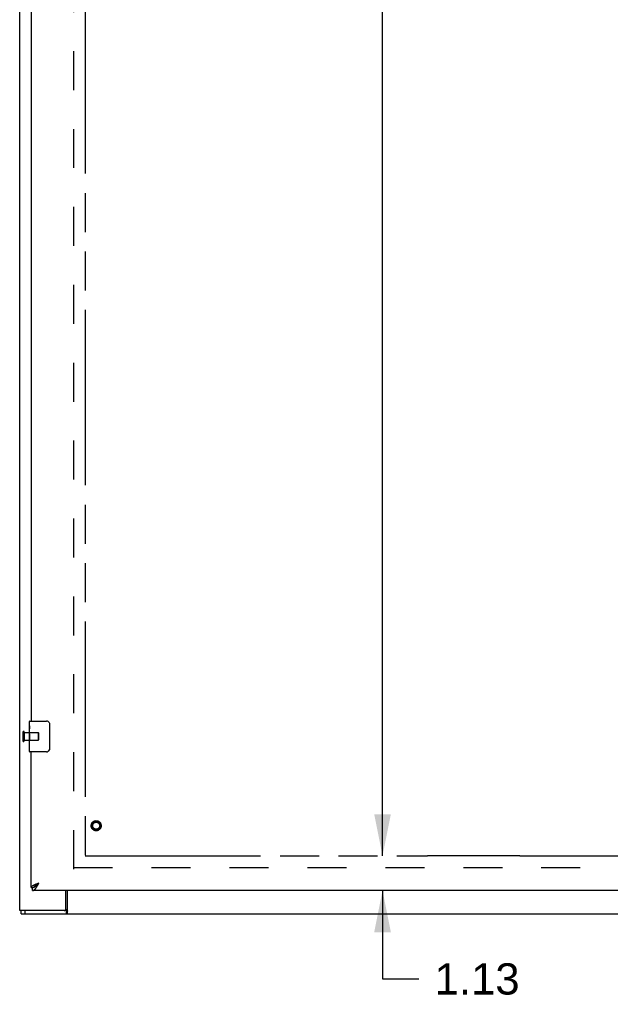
# Model space of a CAD drawing. Header units: inches. Extents: x 0 to 230, y 0 to 149.
# Tile 3 of 92: x 44 to 63, y 34 to 66. Entities that reach past the tile are written whole.
import ezdxf

# ---------------------------------------------------------------- set-up
doc = ezdxf.new("R2010")
doc.units = ezdxf.units.IN
doc.header["$LTSCALE"] = 12.635135
doc.header["$MEASUREMENT"] = 0
doc.linetypes.add('HIDDEN', pattern=[0.2, 0.1, -0.1])
doc.linetypes.add('PHANTOM', pattern=[0.8, 0.45, -0.05, 0.1, -0.05, 0.1, -0.05])
doc.layers.get('0').update_dxf_attribs({"linetype": 'CONTINUOUS'})
for name, color, linetype in [('02___PRT_ALL_AXES', 7, 'CONTINUOUS'), ('AVAILABLE_DOOR_SPACE', 7, 'CONTINUOUS'), ('DEFAULT_2', 8, 'HIDDEN'), ('DIMENSIONS', 7, 'CONTINUOUS')]:
    doc.layers.add(name, color=color, linetype=linetype)
doc.styles.get("Standard").update_dxf_attribs({"font": 'arial.ttf'})
doc.dimstyles.new('DIMSTYLE_1', dxfattribs={"dimtxt": 1.013514, "dimasz": 1.351351, "dimexe": 0.09, "dimexo": 0.07, "dimgap": 0.0375, "dimtad": 0, "dimtih": 1, "dimtoh": 1, "dimzin": 4, "dimdsep": 46, "dimtxsty": 'Standard', "dimblk": '_FILLED', "dimblk1": '_FILLED', "dimblk2": '_FILLED', "dimcen": 0.09, "dimazin": 1, "dimtfac": 1, "dimtofl": 0, "dimtmove": 0, "dimatfit": 3, "dimldrblk": '_FILLED', "dimfxl": 1, "dimtolj": 1, "dimtzin": 4, "dimarcsym": 0})

# ---------------------------------------------------------------- blocks, each defined once
blk = doc.blocks.new('_FILLED')
at = {"color": 0, "linetype": 'ByBlock'}
blk.add_solid([(0, 0), (-1, 0.2), (-1, -0.2)], dxfattribs=at)
blk = doc.blocks.new('*D14')
at = {"layer": 'DIMENSIONS', "color": 2, "linetype": 'Continuous'}
for p, q in [((56.373, 106.936), (54.392, 106.936)), ((55.608, 106.936), (55.608, 73.824)), ((55.608, 38.686), (55.608, 70.277))]:
    blk.add_line(p, q, dxfattribs=at)
at = {"layer": 'DIMENSIONS', "color": 2, "linetype": 'Continuous', "xscale": 1.3513513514, "yscale": 1.3513513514, "zscale": 1.3513513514}
for p, rotation in [((55.608, 106.936), 90), ((55.608, 38.686), 270)]:
    blk.add_blockref('_FILLED', p, dxfattribs=dict(at, rotation=rotation))
at = {"layer": 'DIMENSIONS', "color": 2, "linetype": 'Continuous', "insert": (55.608, 73.317), "char_height": 1.0135, "width": 3.54165, "attachment_point": 2, "line_spacing_factor": 0.9}
blk.add_mtext('68.25\\Ptyp.', dxfattribs=at)
blk = doc.blocks.new('*D15')
at = {"layer": 'DIMENSIONS', "color": 2, "linetype": 'Continuous'}
for p, q in [((55.608, 38.686), (55.608, 41.388)), ((55.608, 37.561), (55.608, 34.695)), ((55.608, 34.695), (56.79, 34.695))]:
    blk.add_line(p, q, dxfattribs=at)
at = {"layer": 'DIMENSIONS', "color": 2, "linetype": 'Continuous', "xscale": 1.3513513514, "yscale": 1.3513513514, "zscale": 1.3513513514}
for p, rotation in [((55.608, 38.686), 270), ((55.608, 37.561), 90)]:
    blk.add_blockref('_FILLED', p, dxfattribs=dict(at, rotation=rotation))
at = {"layer": 'DIMENSIONS', "color": 2, "linetype": 'Continuous', "insert": (57.297, 35.202), "char_height": 1.0135, "width": 2.75419, "attachment_point": 1, "line_spacing_factor": 0.9}
blk.add_mtext('1.13', dxfattribs=at)

msp = doc.modelspace()

# ---------------------------------------------------------------- linework, layer by layer
at = {"color": 3, "linetype": 'Continuous'}
for p, q in [((43.844, 36.915), (43.844, 113.512)), ((44.219, 72.311), (44.219, 43.061)), ((44.219, 37.665), (44.219, 42.061)), ((44.368, 37.77), (44.38, 37.775)), ((44.38, 37.775), (44.391, 37.78)), ((44.391, 37.78), (44.403, 37.784)), ((44.403, 37.784), (44.416, 37.789)), ((44.416, 37.789), (44.428, 37.793)), ((44.428, 37.793), (44.446, 37.8)), ((44.434, 37.75), (44.441, 37.762)), ((44.441, 37.762), (44.448, 37.775)), ((44.446, 37.8), (44.465, 37.807)), ((44.448, 37.775), (44.465, 37.807)), ((72.864, 37.561), (44.261, 37.561)), ((45.343, 36.977), (45.343, 37.561)), ((45.351, 36.915), (43.844, 36.915))]:
    msp.add_line(p, q, dxfattribs=at)
at = {"color": 7, "linetype": 'Continuous'}
for p, q in [((44.159, 42.9), (44.159, 43.046)), ((44.174, 43.061), (44.714, 43.061)), ((44.814, 42.961), (44.814, 42.161)), ((44.159, 42.642), (44.159, 42.676)), ((44.159, 42.445), (44.159, 42.477)), ((44.159, 42.076), (44.159, 42.215)), ((44.714, 42.061), (44.174, 42.061)), ((44.419, 37.777), (44.427, 37.783)), ((44.427, 37.783), (44.435, 37.788)), ((44.428, 37.767), (44.434, 37.774)), ((44.434, 37.774), (44.441, 37.781)), ((44.435, 37.788), (44.444, 37.793)), ((44.441, 37.781), (44.448, 37.789)), ((44.444, 37.793), (44.457, 37.802)), ((44.448, 37.789), (44.465, 37.807)), ((44.457, 37.802), (44.465, 37.807)), ((44.219, 37.665), (44.261, 37.665)), ((44.261, 37.561), (44.261, 37.665)), ((45.396, 36.811), (45.396, 37.561)), ((43.896, 36.811), (43.896, 36.915)), ((43.896, 36.811), (103.792, 36.811)), ((44.026, 36.811), (44.026, 36.915)), ((45.351, 36.915), (45.351, 36.811))]:
    msp.add_line(p, q, dxfattribs=at)
for points in [[(44.807, 42.997), (44.809, 42.991), (44.811, 42.985), (44.812, 42.979), (44.813, 42.973), (44.813, 42.967), (44.814, 42.961)], [(44.814, 42.161), (44.813, 42.154), (44.813, 42.148), (44.812, 42.142), (44.811, 42.136), (44.809, 42.13), (44.807, 42.125)], [(44.322, 37.68), (44.325, 37.682), (44.329, 37.684), (44.332, 37.686), (44.336, 37.688), (44.339, 37.69), (44.342, 37.692), (44.346, 37.694), (44.349, 37.696), (44.353, 37.699), (44.356, 37.701), (44.359, 37.704), (44.363, 37.706), (44.366, 37.709), (44.37, 37.712), (44.373, 37.715), (44.377, 37.718), (44.38, 37.72), (44.383, 37.723), (44.387, 37.726), (44.39, 37.73), (44.394, 37.733), (44.397, 37.736), (44.4, 37.739), (44.404, 37.743), (44.407, 37.746), (44.411, 37.749), (44.414, 37.753), (44.417, 37.756), (44.421, 37.76), (44.428, 37.767)], [(44.325, 37.682), (44.326, 37.684), (44.327, 37.687), (44.328, 37.689), (44.329, 37.692), (44.33, 37.695), (44.332, 37.698), (44.333, 37.7), (44.335, 37.703), (44.337, 37.706), (44.339, 37.709), (44.341, 37.711), (44.343, 37.714), (44.345, 37.717), (44.348, 37.72), (44.35, 37.722), (44.353, 37.725), (44.356, 37.728), (44.358, 37.73), (44.361, 37.733), (44.364, 37.736), (44.367, 37.739), (44.371, 37.741), (44.374, 37.744), (44.377, 37.747), (44.381, 37.75), (44.384, 37.752), (44.388, 37.755), (44.391, 37.758), (44.395, 37.761), (44.399, 37.763), (44.403, 37.766), (44.407, 37.769), (44.411, 37.772), (44.415, 37.774), (44.419, 37.777)], [(44.261, 37.665), (44.264, 37.665), (44.267, 37.665), (44.271, 37.665), (44.274, 37.665), (44.278, 37.666), (44.281, 37.666), (44.284, 37.667), (44.288, 37.668), (44.291, 37.669), (44.295, 37.67), (44.298, 37.671), (44.302, 37.672), (44.305, 37.673), (44.308, 37.674), (44.312, 37.676), (44.315, 37.677), (44.319, 37.679), (44.322, 37.68)], [(45.384, 36.872), (45.382, 36.861), (45.381, 36.856), (45.38, 36.851), (45.378, 36.846), (45.377, 36.841), (45.375, 36.837), (45.374, 36.832), (45.372, 36.828), (45.371, 36.825), (45.369, 36.822), (45.367, 36.819), (45.365, 36.817), (45.362, 36.815), (45.36, 36.813), (45.357, 36.812), (45.355, 36.811), (45.353, 36.811), (45.351, 36.811)], [(45.396, 36.907), (45.395, 36.905), (45.394, 36.903), (45.392, 36.899), (45.391, 36.896), (45.389, 36.891), (45.388, 36.887), (45.387, 36.882), (45.386, 36.877), (45.384, 36.872)]]:
    msp.add_lwpolyline(points, dxfattribs=at)
at = {"color": 3, "linetype": 'Continuous'}
for points in [[(44.219, 37.665), (44.219, 37.667), (44.219, 37.669), (44.219, 37.672), (44.22, 37.674), (44.221, 37.676), (44.221, 37.678), (44.222, 37.681), (44.224, 37.683), (44.225, 37.685), (44.226, 37.688), (44.228, 37.69), (44.23, 37.692), (44.232, 37.695), (44.234, 37.697), (44.236, 37.699), (44.239, 37.701), (44.241, 37.704), (44.244, 37.706), (44.247, 37.708), (44.25, 37.711), (44.253, 37.713), (44.256, 37.715), (44.259, 37.718), (44.263, 37.72), (44.266, 37.722), (44.27, 37.724), (44.274, 37.727), (44.278, 37.729), (44.282, 37.731), (44.286, 37.734), (44.291, 37.736), (44.295, 37.738), (44.3, 37.741), (44.305, 37.743), (44.309, 37.745), (44.314, 37.747), (44.319, 37.75)], [(44.319, 37.75), (44.324, 37.752), (44.329, 37.754), (44.335, 37.757), (44.34, 37.759), (44.345, 37.761), (44.351, 37.764), (44.357, 37.766), (44.362, 37.768), (44.368, 37.77)], [(44.383, 37.662), (44.387, 37.668), (44.39, 37.673), (44.394, 37.678), (44.397, 37.684), (44.4, 37.69), (44.404, 37.695), (44.407, 37.701), (44.411, 37.707), (44.414, 37.713), (44.417, 37.719), (44.421, 37.725), (44.424, 37.731), (44.428, 37.737), (44.434, 37.75)], [(44.261, 37.561), (44.264, 37.561), (44.267, 37.561), (44.271, 37.561), (44.274, 37.562), (44.278, 37.563), (44.281, 37.564), (44.284, 37.565), (44.288, 37.566), (44.291, 37.568), (44.295, 37.569), (44.298, 37.571), (44.302, 37.573), (44.305, 37.575), (44.308, 37.577), (44.312, 37.579), (44.315, 37.582), (44.319, 37.585), (44.322, 37.588), (44.325, 37.591), (44.329, 37.594), (44.332, 37.597), (44.336, 37.6), (44.339, 37.604), (44.342, 37.608), (44.346, 37.612), (44.349, 37.616), (44.353, 37.62), (44.356, 37.624), (44.359, 37.628), (44.363, 37.633), (44.366, 37.638), (44.37, 37.642), (44.373, 37.647), (44.377, 37.652), (44.38, 37.657), (44.383, 37.662)], [(45.369, 36.939), (45.367, 36.934), (45.366, 36.931), (45.364, 36.928), (45.363, 36.926), (45.362, 36.923), (45.361, 36.921), (45.359, 36.919), (45.358, 36.918), (45.356, 36.917), (45.355, 36.916), (45.353, 36.915), (45.352, 36.915), (45.351, 36.915)], [(45.396, 36.971), (45.394, 36.97), (45.392, 36.97), (45.39, 36.969), (45.388, 36.968), (45.386, 36.966), (45.383, 36.964), (45.382, 36.962), (45.38, 36.96), (45.378, 36.958), (45.377, 36.956), (45.375, 36.954), (45.374, 36.951), (45.373, 36.948), (45.371, 36.945), (45.37, 36.942), (45.369, 36.939)]]:
    msp.add_lwpolyline(points, dxfattribs=at)
at = {"color": 7, "linetype": 'Continuous'}
for centre, radius, start, end in [((44.174, 43.046), 0.015, 90, 180), ((44.714, 42.961), 0.1, 21.1999, 90), ((44.174, 42.076), 0.015, 180, 270), ((44.714, 42.161), 0.1, 270, 338.7946)]:
    msp.add_arc(centre, radius, start, end, dxfattribs=at)
at = {"color": 3, "linetype": 'Continuous'}
msp.add_arc((45.281, 36.977), 0.0625, 270, 360, dxfattribs=at)
at = {"layer": '02___PRT_ALL_AXES', "color": 7, "linetype": 'Continuous'}
for p, q in [((44.159, 42.9), (44.159, 43.046)), ((44.159, 42.642), (44.159, 42.899)), ((44.164, 42.844), (44.159, 42.844)), ((44.159, 42.812), (44.166, 42.812)), ((44.166, 42.676), (44.166, 42.812)), ((44.159, 42.676), (44.166, 42.676)), ((44.159, 42.076), (44.159, 42.64)), ((44.16, 42.613), (44.159, 42.613)), ((44.16, 42.615), (44.162, 42.593)), ((44.159, 42.481), (44.165, 42.481)), ((44.159, 42.445), (44.166, 42.445)), ((44.159, 42.382), (44.166, 42.382)), ((44.159, 42.215), (44.166, 42.215)), ((44.166, 42.215), (44.166, 42.445))]:
    msp.add_line(p, q, dxfattribs=at)
at = {"layer": '02___PRT_ALL_AXES', "color": 8, "linetype": 'HIDDEN'}
for p, q in [((43.991, 42.685), (44.438, 42.685)), ((43.991, 42.685), (43.991, 42.437)), ((43.991, 42.437), (44.438, 42.437))]:
    msp.add_line(p, q, dxfattribs=at)
at = {"layer": '02___PRT_ALL_AXES', "color": 7, "linetype": 'Continuous'}
for points in [[(44.159, 42.9), (44.159, 42.896), (44.159, 42.892), (44.16, 42.886), (44.161, 42.873)], [(44.161, 42.873), (44.162, 42.865), (44.163, 42.857), (44.164, 42.849)], [(44.164, 42.849), (44.165, 42.84), (44.165, 42.831), (44.165, 42.822), (44.166, 42.812)], [(44.159, 42.642), (44.159, 42.634), (44.159, 42.625), (44.16, 42.615)], [(44.162, 42.593), (44.163, 42.581), (44.164, 42.569), (44.165, 42.557), (44.165, 42.544), (44.165, 42.532), (44.166, 42.519), (44.165, 42.506), (44.165, 42.493), (44.165, 42.481), (44.164, 42.468), (44.163, 42.456)]]:
    msp.add_lwpolyline(points, dxfattribs=at)
at = {"layer": '02___PRT_ALL_AXES', "color": 8, "linetype": 'HIDDEN'}
msp.add_circle((46.323, 39.665), 0.124, dxfattribs=at)
at = {"layer": '02___PRT_ALL_AXES', "color": 7, "linetype": 'Continuous'}
msp.add_ellipse((44.422, 42.477), major_axis=(0.263, 0), ratio=0.432808, start_param=-3.141593, end_param=-2.961605, dxfattribs=at)
at = {"layer": 'AVAILABLE_DOOR_SPACE', "color": 4, "linetype": 'PHANTOM'}
for p, q in [((45.969, 106.936), (45.969, 38.686)), ((45.969, 38.686), (57.062, 38.686)), ((60.062, 38.687), (57.062, 38.687)), ((57.062, 38.687), (57.062, 38.686)), ((60.062, 38.686), (60.062, 38.687)), ((60.062, 38.686), (69.281, 38.686))]:
    msp.add_line(p, q, dxfattribs=at)
at = {"layer": 'DEFAULT_2', "color": 8, "linetype": 'HIDDEN'}
for p, q in [((45.594, 38.259), (45.594, 107.363)), ((43.948, 42.703), (43.948, 42.419)), ((43.991, 42.703), (43.991, 42.419)), ((44.438, 42.685), (44.438, 42.437)), ((44.448, 42.675), (44.448, 42.447)), ((45.594, 38.311), (72.198, 38.311))]:
    msp.add_line(p, q, dxfattribs=at)
for radius in [0.164, 0.142, 0.124, 0.114]:
    msp.add_circle((46.323, 39.665), radius, dxfattribs=at)
for centre, radius, start, end in [((43.969, 42.703), 0.0215, 0, 180), ((44.438, 42.675), 0.01, 0, 90), ((43.969, 42.419), 0.0215, 180, 360), ((44.438, 42.447), 0.01, 270, 360)]:
    msp.add_arc(centre, radius, start, end, dxfattribs=at)

# ---------------------------------------------------------------- dimensions: what is measured, and where the dimension line sits
at = {"layer": 'DIMENSIONS', "color": 2, "linetype": 'Continuous'}
dim = msp.add_linear_dim(base=(55.608, 38.686), p1=(54.322, 106.936), p2=(45.969, 38.686), angle=270, text='<>\\Ptyp.', dimstyle='DIMSTYLE_1', dxfattribs=at)
dim.commit()
dim.dimension.update_dxf_attribs({"geometry": '*D14', "text_midpoint": (55.608, 72.051), "dimtype": 160})
dim = msp.add_linear_dim(base=(55.60798409, 37.560697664), p1=(45.968620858, 38.685697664), p2=(44.260620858, 37.560697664), angle=270, dimstyle='DIMSTYLE_1', dxfattribs=at)
dim.commit()
dim.dimension.update_dxf_attribs({"geometry": '*D15', "text_midpoint": (58.718166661, 34.689275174), "dimtype": 160})

doc.saveas('drawing.dxf')
